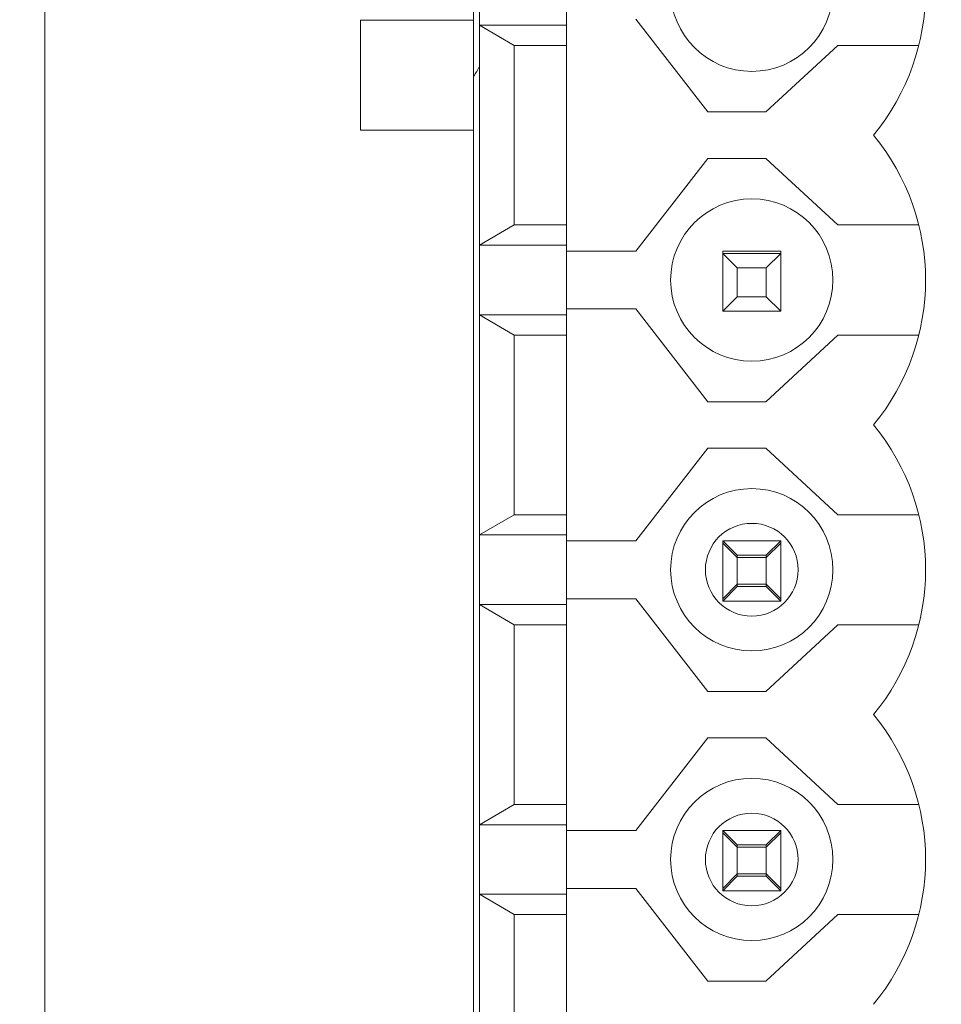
# Model space of a CAD drawing. Header units: millimetres. Extents: x 2293 to 4250, y -591 to 894.
# Tile 48 of 117: x 3437 to 3453, y 717 to 734. Entities that reach past the tile are written whole.
import ezdxf

# ---------------------------------------------------------------- set-up
doc = ezdxf.new("R2010")
doc.units = ezdxf.units.MM
doc.header["$PDSIZE"] = -1
doc.layers.add('1', color=7, linetype='Continuous', lineweight=13)
doc.dimstyles.new('ISO-25', dxfattribs={"dimtxt": 2.5, "dimasz": 2.5, "dimexe": 1.25, "dimexo": 0.625, "dimtad": 1, "dimtxsty": 'Standard', "dimcen": 2.5, "dimadec": 0, "dimazin": 0, "dimtfac": 1, "dimtmove": 0, "dimatfit": 3, "dimfxl": 1, "dimarcsym": 0})

# ---------------------------------------------------------------- blocks, each defined once
blk = doc.blocks.new('*D59')
at = {"color": 0, "lineweight": -2}
for p, q in [((3439.854, 745.782), (3400.13, 745.782)), ((3402.13, 741.702), (3402.13, 723.148)), ((3402.13, 697.462), (3402.13, 716.017)), ((3439.854, 693.382), (3400.13, 693.382))]:
    blk.add_line(p, q, dxfattribs=at)
at = {"color": 0}
for points in [[(3402.81, 741.702), (3401.45, 741.702), (3402.13, 745.782)], [(3401.45, 697.462), (3402.81, 697.462), (3402.13, 693.382)]]:
    blk.add_solid(points, dxfattribs=at)
at = {"layer": 'Defpoints', "color": 0}
for p in [(3402.13, 745.782), (3439.854, 745.782), (3439.854, 693.382)]:
    blk.add_point(p, dxfattribs=at)
at = {"color": 0, "insert": (3402.13, 719.582), "char_height": 3.5, "attachment_point": 5}
blk.add_mtext('52,4%%p0,2', dxfattribs=at)
blk = doc.blocks.new('*D69')
at = {"color": 0, "lineweight": -2}
for p, q in [((3600.854, 737.082), (3424.012, 737.082)), ((3426.012, 733.002), (3426.012, 722.856)), ((3426.012, 706.162), (3426.012, 716.308)), ((3435.154, 702.082), (3424.012, 702.082))]:
    blk.add_line(p, q, dxfattribs=at)
at = {"color": 0}
for points in [[(3426.692, 733.002), (3425.332, 733.002), (3426.012, 737.082)], [(3425.332, 706.162), (3426.692, 706.162), (3426.012, 702.082)]]:
    blk.add_solid(points, dxfattribs=at)
at = {"layer": 'Defpoints', "color": 0}
for p in [(3426.012, 737.082), (3600.854, 737.082), (3435.154, 702.082)]:
    blk.add_point(p, dxfattribs=at)
at = {"color": 0, "insert": (3426.012, 719.582), "char_height": 3.5, "attachment_point": 5}
blk.add_mtext('(35)', dxfattribs=at)
blk = doc.blocks.new('*D70')
at = {"color": 0, "lineweight": -2}
for p, q in [((3600.854, 737.082), (3600.854, 655.933)), ((3435.154, 702.082), (3435.154, 655.933)), ((3439.234, 657.933), (3596.774, 657.933))]:
    blk.add_line(p, q, dxfattribs=at)
at = {"color": 0}
for points in [[(3439.234, 658.613), (3439.234, 657.253), (3435.154, 657.933)], [(3596.774, 657.253), (3596.774, 658.613), (3600.854, 657.933)]]:
    blk.add_solid(points, dxfattribs=at)
at = {"layer": 'Defpoints', "color": 0}
for p in [(3600.854, 737.082), (3435.154, 702.082), (3600.854, 657.933)]:
    blk.add_point(p, dxfattribs=at)
at = {"color": 0, "insert": (3518.004, 661.499), "char_height": 3.5, "attachment_point": 5}
blk.add_mtext('(165,7)', dxfattribs=at)

msp = doc.modelspace()

# ---------------------------------------------------------------- linework, layer by layer
at = {"layer": '1', "color": 92, "linetype": 'Continuous', "lineweight": 13}
msp.add_line((3437.854, 695.382), (3437.854, 743.782), dxfattribs=at)
at = {"layer": '1', "color": 7, "linetype": 'Continuous', "lineweight": 18}
for p, q in [((3437.854, 743.782), (3437.854, 695.382)), ((3445.254, 734.102), (3445.254, 742.582)), ((3445.354, 735.217), (3445.354, 734.017)), ((3446.854, 735.217), (3446.854, 734.017)), ((3443.304, 732.202), (3443.304, 734.102)), ((3443.304, 734.102), (3445.254, 734.102)), ((3445.254, 734.102), (3445.254, 732.202)), ((3449.296, 732.517), (3448.054, 734.117)), ((3446.854, 734.017), (3445.354, 734.017)), ((3445.354, 734.017), (3445.954, 733.667)), ((3445.354, 730.217), (3445.354, 734.017)), ((3446.854, 733.667), (3446.854, 734.017)), ((3446.854, 733.667), (3445.954, 733.667)), ((3445.954, 733.667), (3445.954, 730.567)), ((3446.854, 733.667), (3446.854, 730.567)), ((3451.538, 733.667), (3450.296, 732.517)), ((3451.538, 733.667), (3452.938, 733.667)), ((3449.296, 732.517), (3450.296, 732.517)), ((3445.254, 732.202), (3443.304, 732.202)), ((3445.254, 707.032), (3445.254, 732.202)), ((3448.054, 730.117), (3449.296, 731.717)), ((3450.296, 731.717), (3449.296, 731.717)), ((3450.296, 731.717), (3451.538, 730.567)), ((3445.954, 730.567), (3445.354, 730.217)), ((3446.854, 730.567), (3445.954, 730.567)), ((3446.854, 730.217), (3446.854, 730.567)), ((3452.938, 730.567), (3451.538, 730.567)), ((3445.354, 730.217), (3445.354, 729.017)), ((3446.854, 730.217), (3445.354, 730.217)), ((3446.854, 730.217), (3446.854, 729.017)), ((3448.054, 730.117), (3446.854, 730.117)), ((3450.554, 730.117), (3449.554, 730.117)), ((3449.554, 730.117), (3449.554, 730.077)), ((3449.554, 730.077), (3449.554, 729.077)), ((3450.554, 730.077), (3449.554, 730.077)), ((3449.804, 729.827), (3449.554, 730.077)), ((3450.304, 729.827), (3450.554, 730.077)), ((3450.554, 730.077), (3450.554, 730.117)), ((3450.554, 729.077), (3450.554, 730.077)), ((3449.804, 729.327), (3449.804, 729.827)), ((3449.804, 729.827), (3450.304, 729.827)), ((3450.304, 729.827), (3450.304, 729.327)), ((3449.554, 729.077), (3449.804, 729.327)), ((3450.304, 729.327), (3449.804, 729.327)), ((3450.554, 729.077), (3450.304, 729.327)), ((3446.854, 729.017), (3445.354, 729.017)), ((3445.354, 729.017), (3445.954, 728.667)), ((3445.354, 729.017), (3445.354, 725.217)), ((3446.854, 729.117), (3448.054, 729.117)), ((3446.854, 728.667), (3446.854, 729.017)), ((3449.296, 727.517), (3448.054, 729.117)), ((3449.554, 729.077), (3450.554, 729.077)), ((3446.854, 728.667), (3445.954, 728.667)), ((3445.954, 725.567), (3445.954, 728.667)), ((3446.854, 728.667), (3446.854, 725.567)), ((3451.538, 728.667), (3450.296, 727.517)), ((3451.538, 728.667), (3452.938, 728.667)), ((3449.296, 727.517), (3450.296, 727.517)), ((3448.054, 725.117), (3449.296, 726.717)), ((3449.296, 726.717), (3450.296, 726.717)), ((3450.296, 726.717), (3451.538, 725.567)), ((3445.354, 725.217), (3445.954, 725.567)), ((3445.954, 725.567), (3446.854, 725.567)), ((3446.854, 725.217), (3446.854, 725.567)), ((3451.538, 725.567), (3452.938, 725.567)), ((3445.354, 724.017), (3445.354, 725.217)), ((3445.354, 725.217), (3446.854, 725.217)), ((3446.854, 724.017), (3446.854, 725.217)), ((3446.854, 725.117), (3448.054, 725.117)), ((3450.554, 725.117), (3449.554, 725.117)), ((3449.804, 724.867), (3449.554, 725.117)), ((3449.554, 725.117), (3449.554, 724.117)), ((3449.804, 724.827), (3449.554, 725.077)), ((3449.554, 725.077), (3449.554, 724.077)), ((3450.304, 724.867), (3450.554, 725.117)), ((3450.304, 724.827), (3450.554, 725.077)), ((3450.554, 724.117), (3450.554, 725.117)), ((3450.554, 724.077), (3450.554, 725.077)), ((3449.804, 724.867), (3450.304, 724.867)), ((3449.804, 724.367), (3449.804, 724.867)), ((3449.804, 724.827), (3450.304, 724.827)), ((3449.804, 724.327), (3449.804, 724.827)), ((3450.304, 724.867), (3450.304, 724.367)), ((3450.304, 724.827), (3450.304, 724.327)), ((3449.554, 724.117), (3449.804, 724.367)), ((3449.554, 724.077), (3449.804, 724.327)), ((3450.304, 724.367), (3449.804, 724.367)), ((3450.304, 724.327), (3449.804, 724.327)), ((3450.554, 724.117), (3450.304, 724.367)), ((3450.554, 724.077), (3450.304, 724.327)), ((3448.054, 724.117), (3446.854, 724.117)), ((3449.296, 722.517), (3448.054, 724.117)), ((3449.554, 724.077), (3450.554, 724.077)), ((3445.354, 724.017), (3446.854, 724.017)), ((3445.954, 723.667), (3445.354, 724.017)), ((3445.354, 724.017), (3445.354, 720.217)), ((3446.854, 723.667), (3446.854, 724.017)), ((3445.954, 723.667), (3446.854, 723.667)), ((3445.954, 720.567), (3445.954, 723.667)), ((3446.854, 720.567), (3446.854, 723.667)), ((3451.538, 723.667), (3450.296, 722.517)), ((3452.938, 723.667), (3451.538, 723.667)), ((3450.296, 722.517), (3449.296, 722.517)), ((3448.054, 720.117), (3449.296, 721.717)), ((3449.296, 721.717), (3450.296, 721.717)), ((3450.296, 721.717), (3451.538, 720.567)), ((3445.354, 720.217), (3445.954, 720.567)), ((3445.954, 720.567), (3446.854, 720.567)), ((3446.854, 720.217), (3446.854, 720.567)), ((3451.538, 720.567), (3452.938, 720.567)), ((3445.354, 719.017), (3445.354, 720.217)), ((3445.354, 720.217), (3446.854, 720.217)), ((3446.854, 719.017), (3446.854, 720.217)), ((3446.854, 720.117), (3448.054, 720.117)), ((3449.804, 719.867), (3449.554, 720.117)), ((3449.554, 720.117), (3449.554, 719.117)), ((3450.554, 720.117), (3449.554, 720.117)), ((3449.554, 720.077), (3449.554, 719.077)), ((3449.804, 719.827), (3449.554, 720.077)), ((3450.304, 719.867), (3450.554, 720.117)), ((3450.304, 719.827), (3450.554, 720.077)), ((3450.554, 719.117), (3450.554, 720.117)), ((3450.554, 719.077), (3450.554, 720.077)), ((3449.804, 719.367), (3449.804, 719.867)), ((3449.804, 719.867), (3450.304, 719.867)), ((3449.804, 719.327), (3449.804, 719.827)), ((3449.804, 719.827), (3450.304, 719.827)), ((3450.304, 719.867), (3450.304, 719.367)), ((3450.304, 719.827), (3450.304, 719.327)), ((3449.554, 719.117), (3449.804, 719.367)), ((3449.554, 719.077), (3449.804, 719.327)), ((3450.304, 719.367), (3449.804, 719.367)), ((3450.304, 719.327), (3449.804, 719.327)), ((3450.554, 719.117), (3450.304, 719.367)), ((3450.554, 719.077), (3450.304, 719.327)), ((3445.354, 719.017), (3445.354, 715.217)), ((3445.954, 718.667), (3445.354, 719.017)), ((3445.354, 719.017), (3446.854, 719.017)), ((3448.054, 719.117), (3446.854, 719.117)), ((3446.854, 718.667), (3446.854, 719.017)), ((3449.296, 717.517), (3448.054, 719.117)), ((3449.554, 719.077), (3450.554, 719.077)), ((3445.954, 715.567), (3445.954, 718.667)), ((3445.954, 718.667), (3446.854, 718.667)), ((3446.854, 715.567), (3446.854, 718.667)), ((3451.538, 718.667), (3450.296, 717.517)), ((3452.938, 718.667), (3451.538, 718.667)), ((3450.296, 717.517), (3449.296, 717.517))]:
    msp.add_line(p, q, dxfattribs=at)
for centre, radius, start, end in [((3449.132, 734.617), 3.922, 320.4022, 39.5978), ((3450.054, 734.617), 1.4, 90, 270), ((3450.054, 734.617), 1.4, 270, 90), ((3443.554, 734.182), 2, 328.2103, 334.1559), ((3449.132, 729.617), 3.922, 320.4022, 39.5978), ((3450.054, 729.617), 1.4, 90, 270), ((3450.054, 729.617), 1.4, 90, 270), ((3450.054, 729.617), 1.4, 270, 90), ((3450.054, 729.617), 1.4, 270, 90), ((3449.132, 724.617), 3.922, 320.4022, 39.5978), ((3450.054, 724.617), 1.4, 90, 270), ((3450.054, 724.617), 1.4, 270, 90), ((3450.054, 724.617), 0.8, 90, 270), ((3450.054, 724.617), 0.8, 270, 90), ((3449.132, 719.617), 3.922, 320.4022, 39.5978), ((3450.054, 719.617), 1.4, 90, 270), ((3450.054, 719.617), 1.4, 270, 90), ((3450.054, 719.617), 0.8, 90, 270), ((3450.054, 719.617), 0.8, 270, 90)]:
    msp.add_arc(centre, radius, start, end, dxfattribs=at)
at = {"layer": '1', "color": 92, "linetype": 'Continuous', "lineweight": 13}
for start, end in [(90, 270), (270, 90)]:
    msp.add_arc((3450.054, 734.617), 1.4, start, end, dxfattribs=at)

# ---------------------------------------------------------------- dimensions: what is measured, and where the dimension line sits
at = {"color": 1}
dim = msp.add_linear_dim(base=(3402.13, 745.782), p1=(3439.854, 693.382), p2=(3439.854, 745.782), angle=90, dimstyle='ISO-25', override={"dimtxt": 3.5, "dimasz": 4.08, "dimexe": 2, "dimexo": 0, "dimgap": 1.524, "dimtad": 1, "dimtih": 1, "dimtoh": 1, "dimdec": 1, "dimzin": 0, "dimadec": 2, "dimtol": 1, "dimlim": 0, "dimtp": 0.2, "dimtm": 0.2, "dimtdec": 1, "dimtzin": 0}, dxfattribs=at)
dim.commit()
dim.dimension.update_dxf_attribs({"geometry": '*D59', "text_midpoint": (3402.13, 719.582), "dimtype": 160})
dim = msp.add_linear_dim(base=(3426.012, 737.082), p1=(3435.154, 702.082), p2=(3600.854, 737.082), angle=90, text='(<>)', dimstyle='ISO-25', override={"dimtxt": 3.5, "dimasz": 4.08, "dimexe": 2, "dimexo": 0, "dimgap": 1.524, "dimtih": 1, "dimtoh": 1, "dimdec": 0, "dimzin": 0, "dimtxsty": 'Standard', "dimadec": 2, "dimtzin": 0}, dxfattribs=at)
dim.commit()
dim.dimension.update_dxf_attribs({"geometry": '*D69', "text_midpoint": (3426.012, 719.582), "dimtype": 160})
dim = msp.add_linear_dim(base=(3600.854, 657.933), p1=(3435.154, 702.082), p2=(3600.854, 737.082), text='(<>)', dimstyle='ISO-25', override={"dimtxt": 3.5, "dimasz": 4.08, "dimexe": 2, "dimexo": 0, "dimgap": 1.524, "dimtih": 1, "dimtoh": 1, "dimdec": 1, "dimzin": 0, "dimtxsty": 'Standard', "dimadec": 2, "dimtzin": 0}, dxfattribs=at)
dim.commit()
dim.dimension.update_dxf_attribs({"geometry": '*D70', "text_midpoint": (3518.004, 657.933), "dimtype": 160})

doc.saveas('drawing.dxf')
